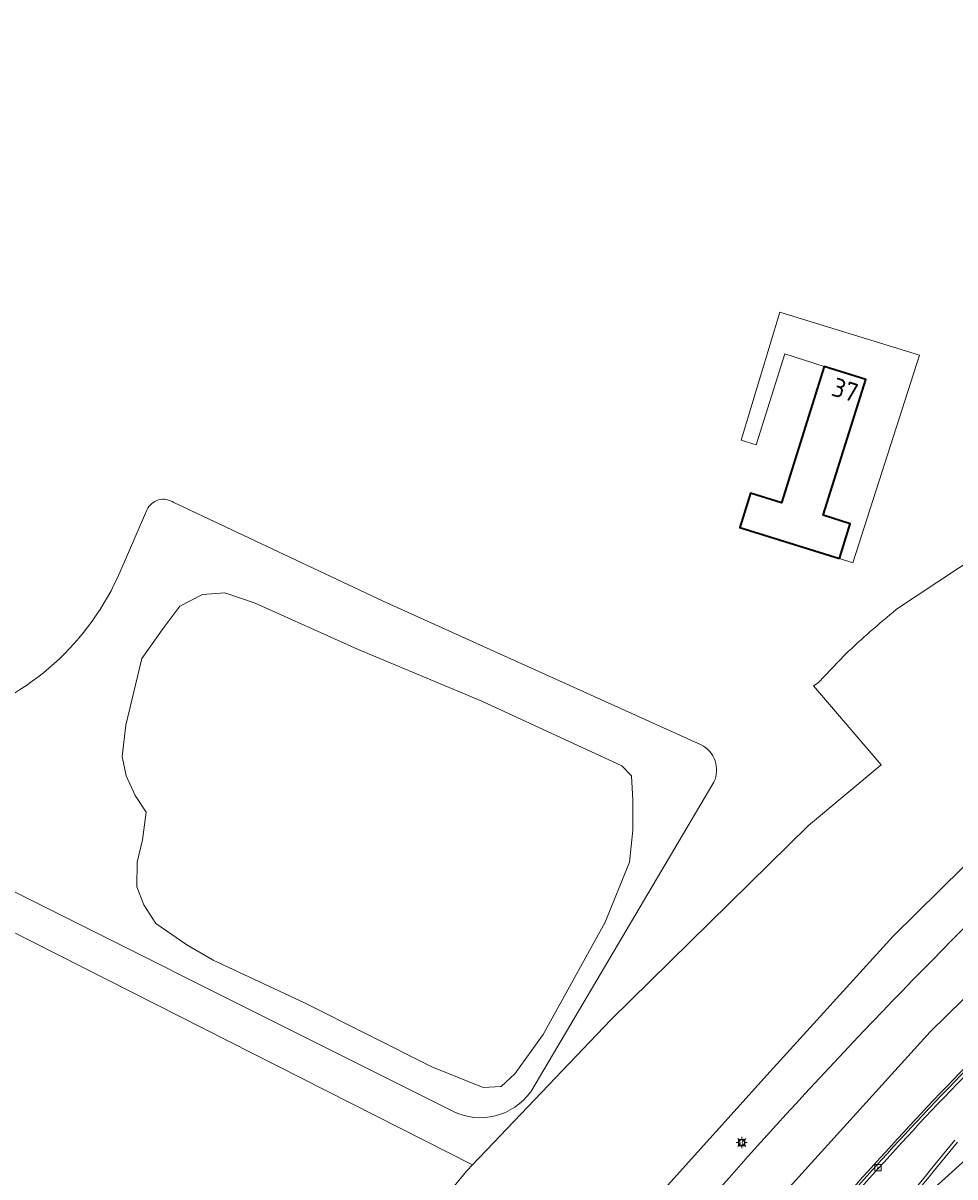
# Model space of a CAD drawing. Extents: x 152761 to 155748, y 459947 to 462743.
# Tile 51 of 256: x 153806 to 153873, y 460381 to 460464. Entities that reach past the tile are written whole.
import ezdxf
from ezdxf.enums import TextEntityAlignment as Align

# ---------------------------------------------------------------- set-up
doc = ezdxf.new("R2010")
doc.units = 0
doc.header["$LTSCALE"] = 0.75
doc.layers.get('0').update_dxf_attribs({"linetype": 'CONTINUOUS'})
for name, color, linetype, lineweight in [('B-RO-BV-GELEIDECONSTRUCTIE-GV', 251, 'CONTINUOUS', 18), ('B-RO-GR-BEPLANTING_CULTUUR_BOSPLANTSOEN-GV', 251, 'CONTINUOUS', 18), ('B-RO-GR-GROENVOORZIENING-GV', 251, 'CONTINUOUS', 18), ('B-RO-IE-TERREINAFSCHEIDING_KUNSTMATIG_HEKWERK-G', 251, 'IE-TERREINAFSCHEIDING-KUNSTMATIG', 18), ('B-RO-KL-ET_LS_OV_LICHTMAST-S', 251, 'CONTINUOUS', 25), ('B-RO-OG-BEBOUWING-GV', 6, 'CONTINUOUS', 35), ('B-RO-OG-BEBOUWING-T18', 1, 'CONTINUOUS', 18), ('B-RO-OG-WATER-GV', 251, 'CONTINUOUS', 18), ('B-RO-OG-WATER_SLOOT-GV', 251, 'CONTINUOUS', 18), ('B-RO-RI-GWA_KOLK-S', 251, 'CONTINUOUS', 25), ('B-RO-RI-HWA_GOOT_LIJNGOOT-G', 251, 'CONTINUOUS', 18), ('B-RO-VH-VERHARDING_GESLOTEN-GV', 251, 'CONTINUOUS', 18), ('B-RO-VH-VERHARDING_OPEN-GV', 251, 'CONTINUOUS', 18), ('B-RO-VH-VERHARDING_TEGEL-GV', 251, 'CONTINUOUS', 18), ('B-RO-VW-VERKEERSTEKEN_BORD-S', 251, 'CONTINUOUS', 25)]:
    doc.layers.add(name, color=color, linetype=linetype, lineweight=lineweight)
doc.styles.add('NLCS-ISO', font='NLCS-ISO.ttf')
doc.styles.add('NLCS-ISO-M200-T18', font='NLCS-ISO.ttf', dxfattribs={"height": 0.36})
doc.linetypes.add('IE-TERREINAFSCHEIDING-KUNSTMATIG', pattern='A,4,[82,NLCS.SHX,S=0.75,R=90,X=0,Y=0],4,-2', length=10)

# ---------------------------------------------------------------- blocks, each defined once
blk = doc.blocks.new('SIE-WEG_VERKEERSBORD-SO')
at = {"color": 0, "linetype": 'ByBlock', "lineweight": 18}
blk.add_lwpolyline([(-1.125, -1.125), (1.125, -1.125), (1.125, 1.125), (-1.125, 1.125)], close=True, dxfattribs=at)
at = {"color": 0, "linetype": 'ByBlock', "lineweight": 18, "style": 'NLCS-ISO'}
blk.add_text('vb', height=1.5, dxfattribs=at).set_placement((0, 0), align=Align.MIDDLE_CENTER)
blk = doc.blocks.new('SKL-ET_OV_LICHTMAST-SO')
at = {"color": 0, "linetype": 'ByBlock', "lineweight": 18}
for points in [[(-1.25, 0), (-2, 0)], [(-1.41, 1.41), (-0.88, 0.88)], [(0, 2), (0, 1.25)], [(0.88, 0.88), (1.41, 1.41)], [(2, 0), (1.25, 0)], [(-1.41, -1.41), (-0.88, -0.88)], [(0, -1.25), (0, -2)], [(0.88, -0.88), (1.41, -1.41)]]:
    blk.add_lwpolyline(points, dxfattribs=at)
blk.add_circle((0, 0), 1, dxfattribs=at)
blk = doc.blocks.new('SRI-KOLK-SO')
at = {"color": 0, "linetype": 'ByBlock', "lineweight": 18}
blk.add_lwpolyline([(-1.125, -1.125), (1.125, -1.125), (1.125, 1.125), (-1.125, 1.125)], close=True, dxfattribs=at)
at = {"color": 0, "linetype": 'ByBlock', "lineweight": 18, "style": 'NLCS-ISO'}
blk.add_text('k', height=1.5, dxfattribs=at).set_placement((0, 0), align=Align.MIDDLE_CENTER)

msp = doc.modelspace()

# ---------------------------------------------------------------- linework, layer by layer
at = {"layer": 'B-RO-BV-GELEIDECONSTRUCTIE-GV'}
for points in [[(153885.996, 460400.811, 0.015259), (153870.903, 460385.823)], [(153871.077, 460385.66, -0.015271), (153886.158, 460400.636)], [(153870.903, 460385.823, 0.01215), (153857.696, 460370.888)], [(153857.88, 460370.737, -0.012093), (153871.077, 460385.66)], [(153871.439, 460381.865, -0.031599), (153865.733, 460375.516)], [(153867.315, 460376.797, 0.02408), (153871.613, 460381.725)]]:
    msp.add_lwpolyline(points, format="xyb", dxfattribs=at)
at = {"layer": 'B-RO-BV-GELEIDECONSTRUCTIE-GV', "flags": 128}
for points in [[(153873.206, 460384.019), (153871.439, 460381.865)], [(153871.613, 460381.725), (153873.379, 460383.879)]]:
    msp.add_lwpolyline(points, dxfattribs=at)
at = {"layer": 'B-RO-GR-BEPLANTING_CULTUUR_BOSPLANTSOEN-GV', "flags": 128}
msp.add_lwpolyline([(153794.517, 460316.988), (153810.558, 460342.542), (153816.709, 460352.427), (153824.964, 460365.693), (153831.948, 460374.187), (153838.208, 460381.801), (153838.272, 460381.868), (153838.635, 460382.248), (153798.427, 460402.612)], dxfattribs=at)
at = {"layer": 'B-RO-GR-GROENVOORZIENING-GV', "flags": 128}
for points in [[(153961.949, 460482.257), (153961.909, 460482.229), (153961.728, 460482.103), (153955.573, 460477.825), (153951.556, 460475.033), (153950.661, 460474.411), (153950.36, 460474.202), (153954.208, 460465.427), (153937.913, 460454.293), (153918.505, 460440.899), (153911.846, 460436.304), (153892.755, 460420.817), (153891.519, 460419.768), (153882.176, 460411.839), (153868.788, 460398.624), (153859.969, 460388.943), (153847.219, 460374.788), (153840.185, 460368.69), (153827.938, 460352.574), (153820.366, 460342.378), (153814.315, 460333.835), (153807.295, 460323.362), (153799.042, 460309.658)], [(153943.096, 460472.782), (153941.743, 460472.518), (153940.768, 460471.822), (153936.76, 460468.958), (153930.395, 460464.41), (153928.913, 460463.38), (153908.665, 460449.306), (153902.802, 460445.098), (153891.917, 460437.287), (153889.828, 460435.788), (153869.017, 460422.034)], [(153865.366, 460418.826), (153863.408, 460416.763), (153863.062, 460416.561), (153867.922, 460410.909), (153862.716, 460406.56), (153848.553, 460392.633), (153838.635, 460382.248), (153838.272, 460381.868), (153838.208, 460381.801), (153831.948, 460374.187), (153824.964, 460365.693), (153816.709, 460352.427), (153827.025, 460357.28), (153840.185, 460368.69), (153847.219, 460374.788), (153859.969, 460388.943), (153868.788, 460398.624), (153882.176, 460411.839), (153891.519, 460419.768), (153892.755, 460420.817), (153911.846, 460436.304), (153918.505, 460440.899), (153937.913, 460454.293), (153954.208, 460465.427)]]:
    msp.add_lwpolyline(points, dxfattribs=at)
at = {"layer": 'B-RO-GR-GROENVOORZIENING-GV'}
for points in [[(153869.017, 460422.034, 0.016781), (153865.366, 460418.826)], [(153872.995, 460398.339, -0.034118), (153893.391, 460417.043)], [(153851.069, 460374.469, -0.019609), (153872.995, 460398.339)]]:
    msp.add_lwpolyline(points, format="xyb", dxfattribs=at)
at = {"layer": 'B-RO-IE-TERREINAFSCHEIDING_KUNSTMATIG_HEKWERK-G', "flags": 128}
for points in [[(153838.635, 460382.248), (153798.427, 460402.612), (153737.637, 460433.773), (153699.566, 460454.579)], [(153869.017, 460422.034), (153889.828, 460435.788)], [(153863.408, 460416.763), (153865.366, 460418.826)], [(153863.062, 460416.561), (153863.408, 460416.763)]]:
    msp.add_lwpolyline(points, dxfattribs=at)
at = {"layer": 'B-RO-IE-TERREINAFSCHEIDING_KUNSTMATIG_HEKWERK-G'}
msp.add_lwpolyline([(153869.017, 460422.034, 0.016781), (153865.366, 460418.826)], format="xyb", dxfattribs=at)
at = {"layer": 'B-RO-OG-BEBOUWING-GV', "flags": 128}
msp.add_lwpolyline([(153864.926, 460425.664), (153865.709, 460428.156), (153863.758, 460428.769), (153866.812, 460438.496), (153863.841, 460439.428), (153860.771, 460429.65), (153858.553, 460430.346), (153857.787, 460427.905)], close=True, dxfattribs=at)
at = {"layer": 'B-RO-OG-WATER-GV', "flags": 128}
msp.add_lwpolyline([(153814.947, 460418.524), (153813.793, 460413.738), (153813.548, 460411.493), (153813.84, 460410.111), (153814.47, 460408.707), (153815.257, 460407.513), (153814.993, 460405.532), (153814.618, 460403.919), (153814.596, 460402.17), (153815.096, 460400.864), (153815.958, 460399.54), (153818.174, 460398.003), (153820.073, 460396.922), (153826.595, 460393.844), (153835.721, 460389.264), (153839.414, 460387.804), (153840.69, 460387.855), (153841.671, 460388.778), (153843.709, 460391.593), (153848.149, 460399.637), (153849.888, 460403.92), (153850.119, 460406.226), (153850.128, 460408.362), (153850.027, 460410.111), (153849.342, 460410.832), (153839.303, 460415.452), (153830.41, 460419.174), (153823.07, 460422.48), (153820.887, 460423.222), (153819.294, 460423.086), (153817.672, 460422.271), (153816.519, 460420.734)], close=True, dxfattribs=at)
at = {"layer": 'B-RO-OG-WATER_SLOOT-GV'}
for points in [[(153817.254, 460429.673, 0.476842), (153815.313, 460429.139)], [(153813.205, 460424.296, -0.219398), (153801.123, 460413.996)], [(153855.943, 460409.66, 0.399391), (153855.022, 460412.34)], [(153837.224, 460386.092, 0.369305), (153842.811, 460387.494)]]:
    msp.add_lwpolyline(points, format="xyb", dxfattribs=at)
at = {"layer": 'B-RO-OG-WATER_SLOOT-GV', "flags": 128}
for points in [[(153815.313, 460429.139), (153813.205, 460424.296)], [(153855.022, 460412.34), (153832.237, 460422.611), (153817.254, 460429.673)], [(153842.811, 460387.494), (153855.943, 460409.66)], [(153796.927, 460406.242), (153837.224, 460386.092)]]:
    msp.add_lwpolyline(points, dxfattribs=at)
msp.add_lwpolyline([(153814.947, 460418.524), (153816.519, 460420.734), (153817.672, 460422.271), (153819.294, 460423.086), (153820.887, 460423.222), (153823.07, 460422.48), (153830.41, 460419.174), (153839.303, 460415.452), (153849.342, 460410.832), (153850.027, 460410.111), (153850.128, 460408.362), (153850.119, 460406.226), (153849.888, 460403.92), (153848.149, 460399.637), (153843.709, 460391.593), (153841.671, 460388.778), (153840.69, 460387.855), (153839.414, 460387.804), (153835.721, 460389.264), (153826.595, 460393.844), (153820.073, 460396.922), (153818.174, 460398.003), (153815.958, 460399.54), (153815.096, 460400.864), (153814.596, 460402.17), (153814.618, 460403.919), (153814.993, 460405.532), (153815.257, 460407.513), (153814.47, 460408.707), (153813.84, 460410.111), (153813.548, 460411.493), (153813.793, 460413.738)], close=True, dxfattribs=at)
at = {"layer": 'B-RO-RI-HWA_GOOT_LIJNGOOT-G'}
for points in [[(153870.779, 460385.939, -0.015283), (153885.88, 460400.936)], [(153857.564, 460370.996, -0.012144), (153870.779, 460385.939)]]:
    msp.add_lwpolyline(points, format="xyb", dxfattribs=at)
at = {"layer": 'B-RO-VH-VERHARDING_GESLOTEN-GV', "flags": 128}
for points in [[(153835.277, 460354.032), (153838.115, 460351.706), (153848.838, 460365.466), (153861.319, 460380.628), (153871.439, 460391.786), (153879.728, 460399.9), (153888.835, 460408.24), (153896.891, 460415.179), (153905.719, 460422.29), (153908.936, 460424.574), (153906.995, 460427.477)], [(153910.947, 460421.567), (153910.852, 460421.709), (153908.936, 460424.574), (153905.719, 460422.29), (153896.891, 460415.179), (153888.835, 460408.24), (153879.728, 460399.9), (153871.439, 460391.786), (153861.319, 460380.628), (153848.838, 460365.466), (153838.115, 460351.706), (153841.327, 460349.074), (153843.275, 460351.474)], [(153867.315, 460376.797), (153871.514, 460380.393), (153884.028, 460391.706), (153896.327, 460401.895), (153912.314, 460414.089), (153914.76, 460415.865), (153912.782, 460418.822)], [(153869.87, 460373.853), (153873.6, 460377.982), (153895.192, 460396.531), (153910.785, 460408.919), (153916.576, 460413.149), (153914.76, 460415.865), (153912.314, 460414.089), (153896.327, 460401.895), (153884.028, 460391.706), (153871.514, 460380.393), (153867.315, 460376.797)], [(153873.379, 460383.879), (153871.613, 460381.725)]]:
    msp.add_lwpolyline(points, dxfattribs=at)
at = {"layer": 'B-RO-VH-VERHARDING_GESLOTEN-GV'}
for points in [[(153893.391, 460417.043, 0.034118), (153872.995, 460398.339)], [(153870.903, 460385.823, -0.015259), (153885.996, 460400.811)], [(153872.995, 460398.339, 0.019609), (153851.069, 460374.469)], [(153857.696, 460370.888, -0.01215), (153870.903, 460385.823)], [(153871.613, 460381.725, -0.02408), (153867.315, 460376.797)]]:
    msp.add_lwpolyline(points, format="xyb", dxfattribs=at)
at = {"layer": 'B-RO-VH-VERHARDING_OPEN-GV'}
for points in [[(153885.996, 460400.811, 0.015259), (153870.903, 460385.823)], [(153870.903, 460385.823, 0.01215), (153857.696, 460370.888)], [(153867.315, 460376.797, 0.02408), (153871.613, 460381.725)]]:
    msp.add_lwpolyline(points, format="xyb", dxfattribs=at)
at = {"layer": 'B-RO-VH-VERHARDING_OPEN-GV', "flags": 128}
msp.add_lwpolyline([(153871.613, 460381.725), (153873.379, 460383.879)], dxfattribs=at)
at = {"layer": 'B-RO-VH-VERHARDING_TEGEL-GV', "flags": 128}
msp.add_lwpolyline([(153866.812, 460438.496), (153863.758, 460428.769), (153865.709, 460428.156), (153864.926, 460425.664), (153865.88, 460425.365), (153870.674, 460440.233), (153860.665, 460443.307), (153857.879, 460434.145), (153858.967, 460433.82), (153861.008, 460440.318), (153863.841, 460439.428)], close=True, dxfattribs=at)

# ---------------------------------------------------------------- block references
at = {"layer": 'B-RO-KL-ET_LS_OV_LICHTMAST-S', "xscale": 0.2, "yscale": 0.2, "zscale": 0.2}
msp.add_blockref('SKL-ET_OV_LICHTMAST-SO', (153857.932, 460383.852), dxfattribs=at)
at = {"layer": 'B-RO-RI-GWA_KOLK-S', "xscale": 0.2, "yscale": 0.2, "zscale": 0.2}
msp.add_blockref('SRI-KOLK-SO', (153867.701, 460382.058), dxfattribs=at)
at = {"layer": 'B-RO-VW-VERKEERSTEKEN_BORD-S', "xscale": 0.2, "yscale": 0.2, "zscale": 0.2}
msp.add_blockref('SIE-WEG_VERKEERSBORD-SO', (153857.932, 460383.852), dxfattribs=at)

# ---------------------------------------------------------------- texts
at = {"layer": 'B-RO-OG-BEBOUWING-T18', "style": 'NLCS-ISO-M200-T18'}
msp.add_text('37', height=1.35, rotation=342.5, dxfattribs=at).set_placement((153865.336, 460437.746), align=Align.MIDDLE)

doc.saveas('drawing.dxf')
